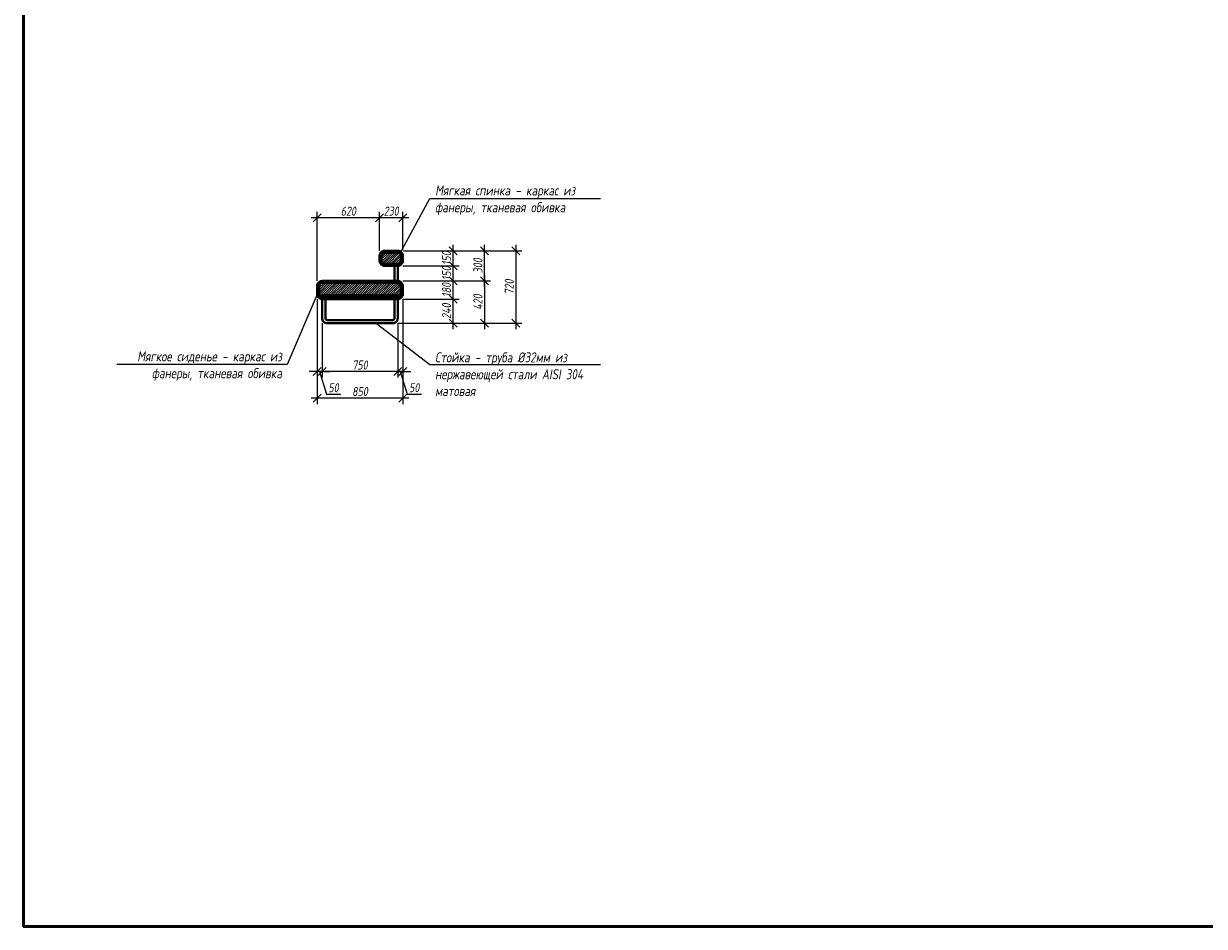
# Model space of a CAD drawing. Header units: millimetres. Extents: x 42571 to 146629, y -34435 to 73146.
# Tile 76 of 93: x 87119 to 98833, y -4707 to 4247. Entities that reach past the tile are written whole.
import ezdxf
from ezdxf import colors
from ezdxf.entities.mleader import LeaderData, LeaderLine
from ezdxf.math import Vec2, Vec3

# ---------------------------------------------------------------- set-up
doc = ezdxf.new("R2010")
doc.units = ezdxf.units.MM
doc.layers.get('Defpoints').update_dxf_attribs({"color": 31})
doc.layers.add('dim_meb', color=7, linetype='Continuous', lineweight=5)
doc.layers.add('wall_obm', color=172, linetype='Continuous', lineweight=40)
doc.styles.add('fl_iso paper', font='isocpeur.ttf', dxfattribs={"width": 0.8, "oblique": 10})
doc.dimstyles.new('In tre 1_50', dxfattribs={"dimtxt": 90, "dimasz": 80, "dimexe": 60, "dimexo": 50, "dimgap": 20, "dimtad": 1, "dimdec": 0, "dimrnd": 5, "dimzin": 0, "dimdsep": 46, "dimtxsty": 'fl_iso paper', "dimblk": 'OBLIQUE', "dimcen": 0, "dimdle": 60, "dimadec": 0, "dimazin": 0, "dimtfac": 1, "dimtdec": 0, "dimtofl": 0, "dimtmove": 1, "dimatfit": 1, "dimfxl": 40, "dimtolj": 1, "dimtzin": 0, "dimarcsym": 1})

# ---------------------------------------------------------------- blocks, each defined once
blk = doc.blocks.new('_Oblique')
at = {"color": 0, "linetype": 'ByBlock', "lineweight": -2}
blk.add_line((-0.5, -0.5), (0.5, 0.5), dxfattribs=at)
blk = doc.blocks.new('*D717')
at = {"layer": 'Defpoints', "color": 0, "transparency": 16777216}
for p in [(90831, 1515), (91380, 1515), (90781, 1275)]:
    blk.add_point(p, dxfattribs=at)
at = {"layer": 'dim_meb', "color": 0, "lineweight": -2, "transparency": 16777216}
for p, q in [((91380, 1215), (91380, 1575)), ((90881, 1515), (91440, 1515)), ((90831, 1275), (91440, 1275))]:
    blk.add_line(p, q, dxfattribs=at)
at = {"layer": 'dim_meb', "color": 0, "lineweight": -2, "transparency": 16777216, "xscale": 80, "yscale": 80, "zscale": 80}
for p, rotation in [((91380, 1515), 90), ((91380, 1275), 270)]:
    blk.add_blockref('_Oblique', p, dxfattribs=dict(at, rotation=rotation))
at = {"layer": 'dim_meb', "color": 0, "transparency": 16777216, "insert": (91315, 1395), "char_height": 90, "attachment_point": 5, "rotation": 90, "style": 'fl_iso paper'}
blk.add_mtext('\\A1;240', dxfattribs=at)
blk = doc.blocks.new('*D718')
at = {"layer": 'Defpoints', "color": 0, "transparency": 16777216}
for p in [(90831, 1695), (91380, 1695), (90831, 1515)]:
    blk.add_point(p, dxfattribs=at)
at = {"layer": 'dim_meb', "color": 0, "lineweight": -2, "transparency": 16777216}
for p, q in [((90881, 1695), (91440, 1695)), ((91380, 1455), (91380, 1755)), ((90881, 1515), (91440, 1515))]:
    blk.add_line(p, q, dxfattribs=at)
at = {"layer": 'dim_meb', "color": 0, "lineweight": -2, "transparency": 16777216, "xscale": 80, "yscale": 80, "zscale": 80}
for p, rotation in [((91380, 1695), 90), ((91380, 1515), 270)]:
    blk.add_blockref('_Oblique', p, dxfattribs=dict(at, rotation=rotation))
at = {"layer": 'dim_meb', "color": 0, "transparency": 16777216, "insert": (91315, 1605), "char_height": 90, "attachment_point": 5, "rotation": 90, "style": 'fl_iso paper'}
blk.add_mtext('\\A1;180', dxfattribs=at)
blk = doc.blocks.new('*D719')
at = {"layer": 'Defpoints', "color": 0, "transparency": 16777216}
for p in [(90831, 1845), (91380, 1845), (90831, 1695)]:
    blk.add_point(p, dxfattribs=at)
at = {"layer": 'dim_meb', "color": 0, "lineweight": -2, "transparency": 16777216}
for p, q in [((91380, 1635), (91380, 1905)), ((90881, 1845), (91440, 1845)), ((90881, 1695), (91440, 1695))]:
    blk.add_line(p, q, dxfattribs=at)
at = {"layer": 'dim_meb', "color": 0, "lineweight": -2, "transparency": 16777216, "xscale": 80, "yscale": 80, "zscale": 80}
for p, rotation in [((91380, 1845), 90), ((91380, 1695), 270)]:
    blk.add_blockref('_Oblique', p, dxfattribs=dict(at, rotation=rotation))
at = {"layer": 'dim_meb', "color": 0, "transparency": 16777216, "insert": (91315, 1770), "char_height": 90, "attachment_point": 5, "rotation": 90, "style": 'fl_iso paper'}
blk.add_mtext('\\A1;150', dxfattribs=at)
blk = doc.blocks.new('*D720')
at = {"layer": 'Defpoints', "color": 0, "transparency": 16777216}
for p in [(90839, 1994), (91380, 1994), (90831, 1845)]:
    blk.add_point(p, dxfattribs=at)
at = {"layer": 'dim_meb', "color": 0, "lineweight": -2, "transparency": 16777216}
for p, q in [((90889, 1994), (91440, 1994)), ((91380, 1785), (91380, 2054)), ((90881, 1845), (91440, 1845))]:
    blk.add_line(p, q, dxfattribs=at)
at = {"layer": 'dim_meb', "color": 0, "lineweight": -2, "transparency": 16777216, "xscale": 80, "yscale": 80, "zscale": 80}
for p, rotation in [((91380, 1994), 90), ((91380, 1845), 270)]:
    blk.add_blockref('_Oblique', p, dxfattribs=dict(at, rotation=rotation))
at = {"layer": 'dim_meb', "color": 0, "transparency": 16777216, "insert": (91315, 1920), "char_height": 90, "attachment_point": 5, "rotation": 90, "style": 'fl_iso paper'}
blk.add_mtext('\\A1;150', dxfattribs=at)
blk = doc.blocks.new('*D721')
at = {"layer": 'Defpoints', "color": 0, "transparency": 16777216}
for p in [(90831, 1695), (90781, 1275), (91691, 1275)]:
    blk.add_point(p, dxfattribs=at)
at = {"layer": 'dim_meb', "color": 0, "lineweight": -2, "transparency": 16777216}
for p, q in [((90881, 1695), (91751, 1695)), ((91691, 1755), (91691, 1215)), ((90831, 1275), (91751, 1275))]:
    blk.add_line(p, q, dxfattribs=at)
at = {"layer": 'dim_meb', "color": 0, "lineweight": -2, "transparency": 16777216, "xscale": 80, "yscale": 80, "zscale": 80}
for p, rotation in [((91691, 1695), 90), ((91691, 1275), 270)]:
    blk.add_blockref('_Oblique', p, dxfattribs=dict(at, rotation=rotation))
at = {"layer": 'dim_meb', "color": 0, "transparency": 16777216, "insert": (91626, 1485), "char_height": 90, "attachment_point": 5, "rotation": 90, "style": 'fl_iso paper'}
blk.add_mtext('\\A1;420', dxfattribs=at)
blk = doc.blocks.new('*D722')
at = {"layer": 'Defpoints', "color": 0, "transparency": 16777216}
for p in [(91316, 1994), (91691, 1994), (91316, 1695)]:
    blk.add_point(p, dxfattribs=at)
at = {"layer": 'dim_meb', "color": 0, "lineweight": -2, "transparency": 16777216}
for p, q in [((91366, 1994), (91751, 1994)), ((91691, 1635), (91691, 2054)), ((91366, 1695), (91751, 1695))]:
    blk.add_line(p, q, dxfattribs=at)
at = {"layer": 'dim_meb', "color": 0, "lineweight": -2, "transparency": 16777216, "xscale": 80, "yscale": 80, "zscale": 80}
for p, rotation in [((91691, 1994), 90), ((91691, 1695), 270)]:
    blk.add_blockref('_Oblique', p, dxfattribs=dict(at, rotation=rotation))
at = {"layer": 'dim_meb', "color": 0, "transparency": 16777216, "insert": (91626, 1845), "char_height": 90, "attachment_point": 5, "rotation": 90, "style": 'fl_iso paper'}
blk.add_mtext('\\A1;300', dxfattribs=at)
blk = doc.blocks.new('*D723')
at = {"layer": 'Defpoints', "color": 0, "transparency": 16777216}
for p in [(91164, 1994), (91135, 1275), (92002, 1275)]:
    blk.add_point(p, dxfattribs=at)
at = {"layer": 'dim_meb', "color": 0, "lineweight": -2, "transparency": 16777216}
for p, q in [((91214, 1994), (92062, 1994)), ((92002, 2054), (92002, 1215)), ((91185, 1275), (92062, 1275))]:
    blk.add_line(p, q, dxfattribs=at)
at = {"layer": 'dim_meb', "color": 0, "lineweight": -2, "transparency": 16777216, "xscale": 80, "yscale": 80, "zscale": 80}
for p, rotation in [((92002, 1994), 90), ((92002, 1275), 270)]:
    blk.add_blockref('_Oblique', p, dxfattribs=dict(at, rotation=rotation))
at = {"layer": 'dim_meb', "color": 0, "transparency": 16777216, "insert": (91937, 1635), "char_height": 90, "attachment_point": 5, "rotation": 90, "style": 'fl_iso paper'}
blk.add_mtext('\\A1;720', dxfattribs=at)
blk = doc.blocks.new('*D724')
at = {"layer": 'Defpoints', "color": 0, "transparency": 16777216}
for p in [(90031, 1565), (90881, 1565), (90031, 533)]:
    blk.add_point(p, dxfattribs=at)
at = {"layer": 'dim_meb', "color": 0, "lineweight": -2, "transparency": 16777216}
for p, q in [((90031, 1515), (90031, 473)), ((90881, 1515), (90881, 473)), ((90941, 533), (89971, 533))]:
    blk.add_line(p, q, dxfattribs=at)
at = {"layer": 'dim_meb', "color": 0, "lineweight": -2, "transparency": 16777216, "xscale": 80, "yscale": 80, "zscale": 80, "rotation": 180}
blk.add_blockref('_Oblique', (90031, 533), dxfattribs=at)
at = {"layer": 'dim_meb', "color": 0, "lineweight": -2, "transparency": 16777216, "xscale": 80, "yscale": 80, "zscale": 80}
blk.add_blockref('_Oblique', (90881, 533), dxfattribs=at)
at = {"layer": 'dim_meb', "color": 0, "transparency": 16777216, "insert": (90456, 598), "char_height": 90, "attachment_point": 5, "style": 'fl_iso paper'}
blk.add_mtext('\\A1;850', dxfattribs=at)
blk = doc.blocks.new('*D725')
at = {"layer": 'Defpoints', "color": 0, "transparency": 16777216}
for p in [(90081, 1325), (90831, 1325), (90081, 796)]:
    blk.add_point(p, dxfattribs=at)
at = {"layer": 'dim_meb', "color": 0, "lineweight": -2, "transparency": 16777216}
for p, q in [((90081, 1275), (90081, 736)), ((90831, 1275), (90831, 736)), ((90891, 796), (90021, 796))]:
    blk.add_line(p, q, dxfattribs=at)
at = {"layer": 'dim_meb', "color": 0, "lineweight": -2, "transparency": 16777216, "xscale": 80, "yscale": 80, "zscale": 80, "rotation": 180}
blk.add_blockref('_Oblique', (90081, 796), dxfattribs=at)
at = {"layer": 'dim_meb', "color": 0, "lineweight": -2, "transparency": 16777216, "xscale": 80, "yscale": 80, "zscale": 80}
blk.add_blockref('_Oblique', (90831, 796), dxfattribs=at)
at = {"layer": 'dim_meb', "color": 0, "transparency": 16777216, "insert": (90456, 861), "char_height": 90, "attachment_point": 5, "style": 'fl_iso paper'}
blk.add_mtext('\\A1;750', dxfattribs=at)
blk = doc.blocks.new('*D726')
at = {"layer": 'Defpoints', "color": 0, "transparency": 16777216}
for p in [(90031, 1325), (90081, 1325), (90031, 796)]:
    blk.add_point(p, dxfattribs=at)
at = {"layer": 'dim_meb', "color": 0, "lineweight": -2, "transparency": 16777216}
for p, q in [((90031, 1275), (90031, 736)), ((90081, 1275), (90081, 736)), ((90031, 796), (89951, 796)), ((90081, 796), (90031, 796)), ((90056, 796), (90123, 571)), ((90081, 796), (90161, 796)), ((90123, 571), (90266, 571))]:
    blk.add_line(p, q, dxfattribs=at)
at = {"layer": 'dim_meb', "color": 0, "lineweight": -2, "transparency": 16777216, "xscale": 80, "yscale": 80, "zscale": 80}
blk.add_blockref('_Oblique', (90031, 796), dxfattribs=at)
at = {"layer": 'dim_meb', "color": 0, "lineweight": -2, "transparency": 16777216, "xscale": 80, "yscale": 80, "zscale": 80, "rotation": 180}
blk.add_blockref('_Oblique', (90081, 796), dxfattribs=at)
at = {"layer": 'dim_meb', "color": 0, "transparency": 16777216, "insert": (90194, 636), "char_height": 90, "attachment_point": 5, "style": 'fl_iso paper'}
blk.add_mtext('\\A1;50', dxfattribs=at)
blk = doc.blocks.new('*D727')
at = {"layer": 'Defpoints', "color": 0, "transparency": 16777216}
for p in [(90831, 1325), (90881, 1275), (90881, 796)]:
    blk.add_point(p, dxfattribs=at)
at = {"layer": 'dim_meb', "color": 0, "lineweight": -2, "transparency": 16777216}
for p, q in [((90831, 1275), (90831, 736)), ((90881, 1225), (90881, 736)), ((90831, 796), (90751, 796)), ((90831, 796), (90881, 796)), ((90856, 796), (90923, 571)), ((90881, 796), (90961, 796)), ((90923, 571), (91066, 571))]:
    blk.add_line(p, q, dxfattribs=at)
at = {"layer": 'dim_meb', "color": 0, "lineweight": -2, "transparency": 16777216, "xscale": 80, "yscale": 80, "zscale": 80}
blk.add_blockref('_Oblique', (90831, 796), dxfattribs=at)
at = {"layer": 'dim_meb', "color": 0, "lineweight": -2, "transparency": 16777216, "xscale": 80, "yscale": 80, "zscale": 80, "rotation": 180}
blk.add_blockref('_Oblique', (90881, 796), dxfattribs=at)
at = {"layer": 'dim_meb', "color": 0, "transparency": 16777216, "insert": (90994, 636), "char_height": 90, "attachment_point": 5, "style": 'fl_iso paper'}
blk.add_mtext('\\A1;50', dxfattribs=at)
blk = doc.blocks.new('*D728')
at = {"layer": 'Defpoints', "color": 0, "transparency": 16777216}
for p in [(90651, 2322), (90651, 1949), (90881, 1949)]:
    blk.add_point(p, dxfattribs=at)
at = {"layer": 'dim_meb', "color": 0, "lineweight": -2, "transparency": 16777216}
for p, q in [((90651, 1999), (90651, 2382)), ((90881, 1999), (90881, 2382)), ((90941, 2322), (90591, 2322))]:
    blk.add_line(p, q, dxfattribs=at)
at = {"layer": 'dim_meb', "color": 0, "lineweight": -2, "transparency": 16777216, "xscale": 80, "yscale": 80, "zscale": 80, "rotation": 180}
blk.add_blockref('_Oblique', (90651, 2322), dxfattribs=at)
at = {"layer": 'dim_meb', "color": 0, "lineweight": -2, "transparency": 16777216, "xscale": 80, "yscale": 80, "zscale": 80}
blk.add_blockref('_Oblique', (90881, 2322), dxfattribs=at)
at = {"layer": 'dim_meb', "color": 0, "transparency": 16777216, "insert": (90766, 2387), "char_height": 90, "attachment_point": 5, "style": 'fl_iso paper'}
blk.add_mtext('\\A1;230', dxfattribs=at)
blk = doc.blocks.new('*D729')
at = {"layer": 'Defpoints', "color": 0, "transparency": 16777216}
for p in [(90031, 2322), (90651, 1945), (90031, 1645)]:
    blk.add_point(p, dxfattribs=at)
at = {"layer": 'dim_meb', "color": 0, "lineweight": -2, "transparency": 16777216}
for p, q in [((90031, 1695), (90031, 2382)), ((90651, 1995), (90651, 2382)), ((90711, 2322), (89971, 2322))]:
    blk.add_line(p, q, dxfattribs=at)
at = {"layer": 'dim_meb', "color": 0, "lineweight": -2, "transparency": 16777216, "xscale": 80, "yscale": 80, "zscale": 80, "rotation": 180}
blk.add_blockref('_Oblique', (90031, 2322), dxfattribs=at)
at = {"layer": 'dim_meb', "color": 0, "lineweight": -2, "transparency": 16777216, "xscale": 80, "yscale": 80, "zscale": 80}
blk.add_blockref('_Oblique', (90651, 2322), dxfattribs=at)
at = {"layer": 'dim_meb', "color": 0, "transparency": 16777216, "insert": (90341, 2387), "char_height": 90, "attachment_point": 5, "style": 'fl_iso paper'}
blk.add_mtext('\\A1;620', dxfattribs=at)

msp = doc.modelspace()

# ---------------------------------------------------------------- hatches: boundary and pattern name
at = {"layer": 'dim_meb', "lineweight": 0}
h = msp.add_hatch(dxfattribs=at)
h.set_pattern_fill('ANSI31', color=256, scale=5)
h.set_pattern_definition([(45, (-11826.159, -4633.511), (-11.2253202, 11.2253202), [])])
edge = h.paths.add_edge_path()
edge.add_line((90080.7, 1694.9), (90830.7, 1694.9))
edge.add_arc((90830.7, 1644.9), 50, 0, 90, ccw=False)
edge.add_line((90880.7, 1644.9), (90880.7, 1564.9))
edge.add_arc((90830.7, 1564.9), 50, -90, 0, ccw=False)
edge.add_line((90830.7, 1514.9), (90080.7, 1514.9))
edge.add_arc((90080.7, 1564.9), 50, 180, 270, ccw=False)
edge.add_line((90030.7, 1564.9), (90030.7, 1644.9))
edge.add_arc((90080.7, 1644.9), 50, 90, 180, ccw=False)
edge = h.paths.add_edge_path()
edge.add_line((90700.7, 1994.9), (90830.7, 1994.9))
edge.add_arc((90830.7, 1944.9), 50, 0, 90, ccw=False)
edge.add_line((90880.7, 1944.9), (90880.7, 1894.9))
edge.add_arc((90830.7, 1894.9), 50, -90, 0, ccw=False)
edge.add_line((90830.7, 1844.9), (90700.7, 1844.9))
edge.add_arc((90700.7, 1894.9), 50, 180, 270, ccw=False)
edge.add_line((90650.7, 1894.9), (90650.7, 1944.9))
edge.add_arc((90700.7, 1944.9), 50, 90, 180, ccw=False)

# ---------------------------------------------------------------- linework, layer by layer
at = {"color": 5, "lineweight": 50}
msp.add_lwpolyline([(87119.1, 16851), (108807.5, 16851), (108807.5, -4706.8), (87119.1, -4706.8)], close=True, dxfattribs=at)
at = {"layer": 'wall_obm', "linetype": 'ByBlock'}
for points in [[(90700.7, 1994.9), (90830.7, 1994.9, -0.4142136), (90880.7, 1944.9), (90880.7, 1894.9, -0.4142136), (90830.7, 1844.9), (90700.7, 1844.9, -0.4142136), (90650.7, 1894.9), (90650.7, 1944.9, -0.4142136)], [(90700.7, 1974.9), (90830.7, 1974.9, -0.4142136), (90860.7, 1944.9), (90860.7, 1894.9, -0.4142136), (90830.7, 1864.9), (90700.7, 1864.9, -0.4142136), (90670.7, 1894.9), (90670.7, 1944.9, -0.4142136)], [(90080.7, 1694.9), (90830.7, 1694.9, -0.4142136), (90880.7, 1644.9), (90880.7, 1564.9, -0.4142136), (90830.7, 1514.9), (90080.7, 1514.9, -0.4142136), (90030.7, 1564.9), (90030.7, 1644.9, -0.4142136)], [(90080.7, 1674.9), (90830.7, 1674.9, -0.4142136), (90860.7, 1644.9), (90860.7, 1564.9, -0.4142136), (90830.7, 1534.9), (90080.7, 1534.9, -0.4142136), (90050.7, 1564.9), (90050.7, 1644.9, -0.4142136)]]:
    msp.add_lwpolyline(points, format="xyb", close=True, dxfattribs=at)
for points in [[(90798.7, 1694.9), (90830.7, 1694.9), (90830.7, 1844.9), (90798.7, 1844.9)], [(90080.7, 1534.9), (90830.7, 1534.9), (90830.7, 1554.9), (90080.7, 1554.9)]]:
    msp.add_lwpolyline(points, close=True, dxfattribs=at)
for points in [[(90080.7, 1514.9), (90080.7, 1324.9, 0.4142136), (90130.7, 1274.9), (90780.7, 1274.9, 0.4142136), (90830.7, 1324.9), (90830.7, 1514.9)], [(90112.7, 1514.9), (90112.7, 1324.9, 0.4142136), (90130.7, 1306.9), (90780.7, 1306.9, 0.4142136), (90798.7, 1324.9), (90798.7, 1514.9)]]:
    msp.add_lwpolyline(points, format="xyb", dxfattribs=at)

# ---------------------------------------------------------------- dimensions: what is measured, and where the dimension line sits
at = {"layer": 'dim_meb'}
for base, p1, p2, picture, middle in [((90030.7, 2321.8), (90650.7, 1944.9), (90030.7, 1644.9), '*D729', (90340.7, 2386.8)), ((90650.7, 2321.8), (90880.6, 1949.2), (90650.7, 1949.2), '*D728', (90765.7, 2386.8)), ((90030.7, 533.4), (90880.7, 1564.9), (90030.7, 1564.9), '*D724', (90455.7, 598.4)), ((90030.7, 796.2), (90080.7, 1324.9), (90030.7, 1324.9), '*D726', (90143.2, 636.2)), ((90080.7, 796.2), (90830.7, 1324.9), (90080.7, 1324.9), '*D725', (90455.7, 861.2)), ((90880.7, 796.2), (90830.7, 1324.9), (90880.7, 1274.9), '*D727', (90943.2, 636.2))]:
    dim = msp.add_linear_dim(base=base, p1=p1, p2=p2, dimstyle='In tre 1_50', dxfattribs=at)
    dim.commit()
    dim.dimension.update_dxf_attribs({"geometry": picture, "text_midpoint": middle})
for base, p1, p2, picture, middle in [((91379.5, 1994.2), (90830.7, 1844.9), (90839.1, 1994.2), '*D720', (91379.5, 1919.5)), ((91379.5, 1844.9), (90830.7, 1694.9), (90830.7, 1844.9), '*D719', (91379.5, 1769.9))]:
    dim = msp.add_linear_dim(base=base, p1=p1, p2=p2, angle=90, dimstyle='In tre 1_50', dxfattribs=at)
    dim.commit()
    dim.dimension.update_dxf_attribs({"geometry": picture, "text_midpoint": middle, "dimtype": 160})
for base, p1, p2, picture, middle in [((92002.3, 1274.9), (91164.3, 1994.2), (91135.1, 1274.9), '*D723', (91937.3, 1634.5)), ((91690.9, 1994.2), (91315.8, 1694.9), (91315.8, 1994.2), '*D722', (91625.9, 1844.5)), ((91690.9, 1274.9), (90830.7, 1694.9), (90780.7, 1274.9), '*D721', (91625.9, 1484.9)), ((91379.5, 1694.9), (90830.7, 1514.9), (90830.7, 1694.9), '*D718', (91314.5, 1604.9)), ((91379.5, 1514.9), (90780.7, 1274.9), (90830.7, 1514.9), '*D717', (91314.5, 1394.9))]:
    dim = msp.add_linear_dim(base=base, p1=p1, p2=p2, angle=90, dimstyle='In tre 1_50', dxfattribs=at)
    dim.commit()
    dim.dimension.update_dxf_attribs({"geometry": picture, "text_midpoint": middle})

# ---------------------------------------------------------------- leaders
at = {"layer": 'dim_meb', "linetype": 'ByBlock'}
ml = msp.add_multileader_mtext('Standard', dxfattribs=at)
ml.set_content('Мягкая спинка - каркас из фанеры, тканевая обивка', color=256, style='fl_iso paper')
ml.set_leader_properties()
ml.build(insert=Vec2(0, 0))
ml.multileader.update_dxf_attribs({"text_left_attachment_type": 6, "text_right_attachment_type": 6})
ctx = ml.context
ctx.base_point, ctx.char_height, ctx.plane_origin = Vec3(91199.3, 2512.4), 100, Vec3(90828.7, 1691.4)
ctx.left_attachment, ctx.right_attachment = 6, 6
notes = []
notes.append((ctx, [(1, (1, 1, 0), (91148.8, 2512.4), (1, 0), 50.5, [(1, [(90852, 1966.1)], 0, [])])]))
ctx.mtext.insert, ctx.mtext.width, ctx.mtext.flow_direction = Vec3(91201.3, 2642.4), 1623.797, 5
ml = msp.add_multileader_mtext('Standard', dxfattribs=at)
ml.set_content('Мягкое сиденье - каркас из фанеры, тканевая обивка', color=256, style='fl_iso paper')
ml.set_leader_properties()
ml.build(insert=Vec2(0, 0))
ml.multileader.update_dxf_attribs({"text_left_attachment_type": 6, "text_right_attachment_type": 6})
ctx = ml.context
ctx.base_point, ctx.char_height, ctx.plane_origin = Vec3(88228.6, 866.6), 100, Vec3(88127.8, 45.6)
ctx.left_attachment, ctx.right_attachment, ctx.text_align_type = 6, 6, 2
notes.append((ctx, [(0, (1, 1, 0), (89734.9, 866.6), (-1, 0), 50.5, [(1, [(90050.7, 1604.9)], 0, [])])]))
ctx.mtext.insert, ctx.mtext.width, ctx.mtext.alignment, ctx.mtext.flow_direction = Vec3(89682.4, 996.6), 1623.797, 3, 5
ml = msp.add_multileader_mtext('Standard', dxfattribs=at)
ml.set_content('Стойка - труба %%C32мм из нержавеющей{\\C0; стали AISI 304 матовая}', color=256, style='fl_iso paper')
ml.set_leader_properties()
ml.build(insert=Vec2(0, 0))
ml.multileader.update_dxf_attribs({"text_left_attachment_type": 6, "text_right_attachment_type": 6})
ctx = ml.context
ctx.base_point, ctx.char_height, ctx.plane_origin = Vec3(91199.3, 866.6), 100, Vec3(90828.7, 45.6)
ctx.left_attachment, ctx.right_attachment = 6, 6
notes.append((ctx, [(1, (1, 1, 0), (91148.8, 866.6), (1, 0), 50.5, [(1, [(90617.2, 1274.9)], 0, [])])]))
ctx.mtext.insert, ctx.mtext.width, ctx.mtext.flow_direction = Vec3(91201.3, 986.6), 1623.797, 5
for ctx, leaders in notes:
    for number, flags, end, landing, length, lines in leaders:
        leader = LeaderData()
        leader.index, (leader.has_last_leader_line, leader.has_dogleg_vector, leader.attachment_direction) = number, flags
        leader.last_leader_point, leader.dogleg_vector, leader.dogleg_length = Vec3(end), Vec3(landing), length
        for number, points, colour, breaks in lines:
            line = LeaderLine()
            line.index, line.vertices, line.color, line.breaks = number, Vec3.list(points), colors.encode_raw_color(colour), breaks
            leader.lines.append(line)
        ctx.leaders.append(leader)

doc.saveas('drawing.dxf')
